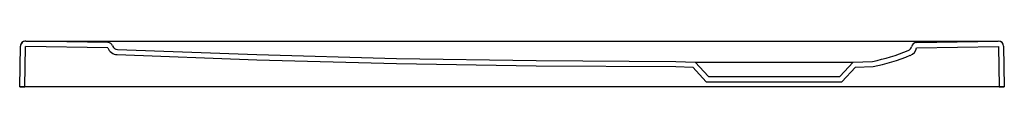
# Model space of a CAD drawing. Header units: millimetres. Extents: x 5130.046 to 5130.797, y 2770.299 to 2770.334.
import ezdxf

# ---------------------------------------------------------------- set-up
doc = ezdxf.new("R2010")
doc.units = ezdxf.units.MM
doc.layers.add('SANINDUSA', color=3, linetype='Continuous')

msp = doc.modelspace()

# ---------------------------------------------------------------- linework, layer by layer
at = {"layer": 'SANINDUSA'}
for p, q in [((5130.05055, 2770.33351), (5130.05931, 2770.33347)), ((5130.11322, 2770.33238), (5130.05059, 2770.33347)), ((5130.05931, 2770.33347), (5130.78386, 2770.33347)), ((5130.73022, 2770.33238), (5130.79259, 2770.33347)), ((5130.78386, 2770.33347), (5130.79262, 2770.33351)), ((5130.04597, 2770.29854), (5130.04652, 2770.32954)), ((5130.04652, 2770.32958), (5130.04652, 2770.32954)), ((5130.04998, 2770.29854), (5130.05052, 2770.32947)), ((5130.11315, 2770.32838), (5130.05052, 2770.32947)), ((5130.73029, 2770.32838), (5130.79266, 2770.32947)), ((5130.79266, 2770.32947), (5130.7932, 2770.29854)), ((5130.79666, 2770.32954), (5130.7972, 2770.29854)), ((5130.54646, 2770.31403), (5130.55948, 2770.31358)), ((5130.5466, 2770.31803), (5130.56127, 2770.31752)), ((5130.55948, 2770.31358), (5130.56985, 2770.30252)), ((5130.56127, 2770.31752), (5130.57159, 2770.30652)), ((5130.56127, 2770.31752), (5130.6819, 2770.31752)), ((5130.67159, 2770.30652), (5130.6819, 2770.31752)), ((5130.67332, 2770.30252), (5130.68369, 2770.31358)), ((5130.6819, 2770.31752), (5130.69657, 2770.31803)), ((5130.68369, 2770.31358), (5130.69705, 2770.31404)), ((5130.57159, 2770.30652), (5130.67159, 2770.30652)), ((5130.7972, 2770.29854), (5130.04597, 2770.29854)), ((5130.04597, 2770.29854), (5130.04998, 2770.29854)), ((5130.56985, 2770.30252), (5130.67332, 2770.30252)), ((5130.7932, 2770.29854), (5130.7972, 2770.29854))]:
    msp.add_line(p, q, dxfattribs=at)
for points in [[(5130.12048, 2770.32716), (5130.22697, 2770.32317), (5130.33348, 2770.32031), (5130.44006, 2770.3186), (5130.54659, 2770.31803)], [(5130.12033, 2770.32317), (5130.22684, 2770.31917), (5130.3334, 2770.31632), (5130.44002, 2770.3146), (5130.54656, 2770.31403)]]:
    msp.add_lwpolyline(points, dxfattribs=at)
for centre, radius, start, end in [((5130.05052, 2770.32951), 0.004, 89.49884, 178.99892), ((5130.05052, 2770.32947), 0.004, 89, 179), ((5130.79266, 2770.32947), 0.004, 1, 91), ((5130.79266, 2770.32951), 0.004, 1.00108, 90.50116), ((5130.12065, 2770.33116), 0.008, 200.33979, 267.54445), ((5130.11315, 2770.32838), 0.004, 20.33921, 89), ((5130.12065, 2770.33116), 0.004, 200.33979, 267.54445), ((5130.66659, 2770.46609), 0.15107, 281.45408, 292.32158), ((5130.72246, 2770.33005), 0.004, 292.05057, 347.9749), ((5130.72246, 2770.33005), 0.008, 292.05057, 347.9749), ((5130.73029, 2770.32838), 0.004, 91, 167.9749), ((5130.66659, 2770.46609), 0.15507, 281.33004, 292.32158)]:
    msp.add_arc(centre, radius, start, end, dxfattribs=at)

doc.saveas('drawing.dxf')
